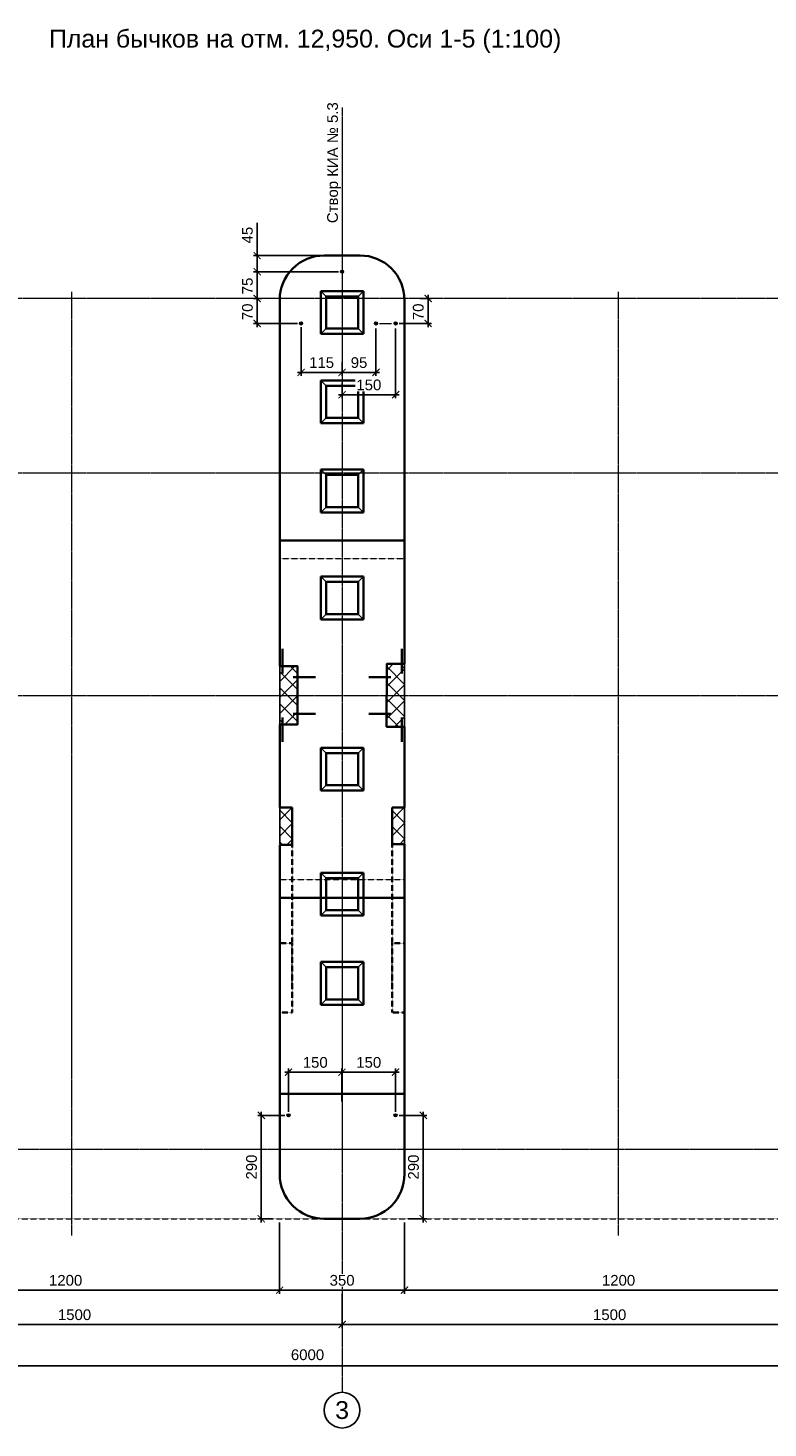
# Model space of a CAD drawing. Header units: millimetres. Extents: x 95890 to 282331, y -102171 to 66892.
# Tile 9 of 20: x 128830 to 149574, y -35155 to 4084. Entities that reach past the tile are written whole.
import ezdxf

# ---------------------------------------------------------------- set-up
doc = ezdxf.new("R2010")
doc.units = ezdxf.units.MM
doc.header["$PDMODE"] = 33
doc.header["$PDSIZE"] = 10
for name, pattern in [('( Hidden )', [0.375, 0.25, -0.125]), ('ACAD_ISO02W100', [15, 12, -3]), ('HIDDEN', [9.525, 6.35, -3.175]), ('осевая', [50.8, 31.75, -6.35, 6.35, -6.35])]:
    doc.linetypes.add(name, pattern=pattern)
for name, color, linetype, lineweight in [('Dim', 7, 'Continuous', 25), ('Бетон', 7, 'Continuous', 50), ('БЕТОН _50', 2, 'Continuous', 50), ('бетон_35', 2, 'Continuous', 35), ('Блоки', 4, 'ACAD_ISO02W100', 35), ('выданая позиция', 151, '( Hidden )', 20), ('ГТО-2_Размеры', 7, 'Continuous', 15), ('Металл', 1, 'Continuous', 25), ('Отдел_Заглавные надписи', 7, 'Continuous', 30)]:
    doc.layers.add(name, color=color, linetype=linetype, lineweight=lineweight)
for name, color, linetype in [('Hide', 2, 'HIDDEN'), ('Textb', 6, 'Continuous'), ('ГП_Штриховки', 7, 'Continuous'), ('Оси', 1, 'осевая'), ('Штриховка', 254, 'Continuous')]:
    doc.layers.add(name, color=color, linetype=linetype)
doc.styles.add('arial', font='arial.ttf')
doc.styles.add('ГТО-2', font='arial.ttf')
doc.styles.add('Рогун1', font='arial.ttf')
doc.dimstyles.new('100 мм', dxfattribs={"dimscale": 100, "dimtxt": 3, "dimasz": 2, "dimexe": 1, "dimexo": 1, "dimgap": 1.2, "dimtad": 1, "dimdec": 1, "dimlfac": 0.1, "dimrnd": 0.0001, "dimtxsty": 'Рогун1', "dimblk": 'ARCHTICK', "dimcen": 2.5, "dimdle": 1, "dimaunit": 1, "dimadec": 1, "dimazin": 0, "dimtfac": 1, "dimtdec": 1, "dimtmove": 1, "dimatfit": 3, "dimldrblk": 'ARCHTICK', "dimfxl": 1, "dimtfill": 1, "dimarcsym": 0})
pattern_1 = [(45, (29830.5, -62365.23), (-224.5064, 224.5064), []), (135, (29830.5, -62365.23), (-224.5064, -224.5064), [])]
pattern_2 = [(45, (29830.5, -65796.8), (-224.5064, 224.5064), []), (135, (29830.5, -65796.8), (-224.5064, -224.5064), [])]

# ---------------------------------------------------------------- blocks, each defined once
blk = doc.blocks.new('_ArchTick')
at = {"color": 0, "linetype": 'ByBlock', "const_width": 0.15}
blk.add_lwpolyline([(-0.5, -0.5), (0.5, 0.5)], dxfattribs=at)
blk = doc.blocks.new('*D18')
at = {"layer": 'Defpoints', "color": 0, "transparency": 16777216}
for p in [(137635, -31292), (122635, -31799), (137635, -32255)]:
    blk.add_point(p, dxfattribs=at)
at = {"layer": 'ГТО-2_Размеры', "color": 0, "lineweight": -2, "transparency": 16777216}
for p, q in [((137635, -31392), (137635, -32355)), ((122635, -31899), (122635, -32355)), ((122535, -32255), (137735, -32255))]:
    blk.add_line(p, q, dxfattribs=at)
at = {"layer": 'ГТО-2_Размеры', "color": 0, "lineweight": -2, "transparency": 16777216, "xscale": 200, "yscale": 200, "zscale": 200, "rotation": 180}
blk.add_blockref('_ArchTick', (122635, -32255), dxfattribs=at)
at = {"layer": 'ГТО-2_Размеры', "color": 0, "lineweight": -2, "transparency": 16777216, "xscale": 200, "yscale": 200, "zscale": 200}
blk.add_blockref('_ArchTick', (137635, -32255), dxfattribs=at)
at = {"layer": 'ГТО-2_Размеры', "color": 0, "transparency": 16777216, "insert": (130135, -31982), "char_height": 300, "attachment_point": 5, "style": 'Рогун1', "bg_fill": 3, "box_fill_scale": 1.1, "bg_fill_color": 256, "bg_fill_true_color": 13158600, "bg_fill_transparency": 0}
blk.add_mtext('1500', dxfattribs=at)
blk = doc.blocks.new('*D19')
at = {"layer": 'Defpoints', "color": 0, "transparency": 16777216}
for p in [(137635, -31664), (152635, -31618), (152635, -32255)]:
    blk.add_point(p, dxfattribs=at)
at = {"layer": 'ГТО-2_Размеры', "color": 0, "lineweight": -2, "transparency": 16777216}
for p, q in [((137635, -31764), (137635, -32355)), ((152635, -31718), (152635, -32355)), ((137535, -32255), (152735, -32255))]:
    blk.add_line(p, q, dxfattribs=at)
at = {"layer": 'ГТО-2_Размеры', "color": 0, "lineweight": -2, "transparency": 16777216, "xscale": 200, "yscale": 200, "zscale": 200, "rotation": 180}
blk.add_blockref('_ArchTick', (137635, -32255), dxfattribs=at)
at = {"layer": 'ГТО-2_Размеры', "color": 0, "lineweight": -2, "transparency": 16777216, "xscale": 200, "yscale": 200, "zscale": 200}
blk.add_blockref('_ArchTick', (152635, -32255), dxfattribs=at)
at = {"layer": 'ГТО-2_Размеры', "color": 0, "transparency": 16777216, "insert": (145135, -31982), "char_height": 300, "attachment_point": 5, "style": 'Рогун1', "bg_fill": 3, "box_fill_scale": 1.1, "bg_fill_color": 256, "bg_fill_true_color": 13158600, "bg_fill_transparency": 0}
blk.add_mtext('1500', dxfattribs=at)
blk = doc.blocks.new('*D21')
at = {"layer": 'Defpoints', "color": 0, "transparency": 16777216}
for p in [(167635, -32840), (107635, -33093), (167635, -33411)]:
    blk.add_point(p, dxfattribs=at)
at = {"layer": 'ГТО-2_Размеры', "color": 0, "lineweight": -2, "transparency": 16777216}
for p, q in [((167635, -32940), (167635, -33511)), ((107635, -33193), (107635, -33511)), ((107535, -33411), (167735, -33411))]:
    blk.add_line(p, q, dxfattribs=at)
at = {"layer": 'ГТО-2_Размеры', "color": 0, "lineweight": -2, "transparency": 16777216, "xscale": 200, "yscale": 200, "zscale": 200, "rotation": 180}
blk.add_blockref('_ArchTick', (107635, -33411), dxfattribs=at)
at = {"layer": 'ГТО-2_Размеры', "color": 0, "lineweight": -2, "transparency": 16777216, "xscale": 200, "yscale": 200, "zscale": 200}
blk.add_blockref('_ArchTick', (167635, -33411), dxfattribs=at)
at = {"layer": 'ГТО-2_Размеры', "color": 0, "transparency": 16777216, "insert": (136666, -33104), "char_height": 300, "attachment_point": 5, "style": 'Рогун1', "bg_fill": 3, "box_fill_scale": 1.1, "bg_fill_color": 256, "bg_fill_true_color": 13158600, "bg_fill_transparency": 0}
blk.add_mtext('6000', dxfattribs=at)
blk = doc.blocks.new('*D25')
at = {"layer": 'Defpoints', "color": 0, "transparency": 16777216}
for p in [(123885, -29292), (135885, -29292), (135885, -31292)]:
    blk.add_point(p, dxfattribs=at)
at = {"layer": 'ГТО-2_Размеры', "color": 0, "lineweight": -2, "transparency": 16777216}
for p, q in [((123885, -29392), (123885, -31392)), ((135885, -29392), (135885, -31392)), ((123785, -31292), (135985, -31292))]:
    blk.add_line(p, q, dxfattribs=at)
at = {"layer": 'ГТО-2_Размеры', "color": 0, "lineweight": -2, "transparency": 16777216, "xscale": 200, "yscale": 200, "zscale": 200, "rotation": 180}
blk.add_blockref('_ArchTick', (123885, -31292), dxfattribs=at)
at = {"layer": 'ГТО-2_Размеры', "color": 0, "lineweight": -2, "transparency": 16777216, "xscale": 200, "yscale": 200, "zscale": 200}
blk.add_blockref('_ArchTick', (135885, -31292), dxfattribs=at)
at = {"layer": 'ГТО-2_Размеры', "color": 0, "transparency": 16777216, "insert": (129885, -31018), "char_height": 300, "attachment_point": 5, "style": 'Рогун1', "bg_fill": 3, "box_fill_scale": 1.1, "bg_fill_color": 256, "bg_fill_true_color": 13158600, "bg_fill_transparency": 0}
blk.add_mtext('1200', dxfattribs=at)
blk = doc.blocks.new('*D26')
at = {"layer": 'Defpoints', "color": 0, "transparency": 16777216}
for p in [(135885, -29292), (139385, -29292), (139385, -31292)]:
    blk.add_point(p, dxfattribs=at)
at = {"layer": 'ГТО-2_Размеры', "color": 0, "lineweight": -2, "transparency": 16777216}
for p, q in [((135885, -29392), (135885, -31392)), ((139385, -29392), (139385, -31392)), ((135785, -31292), (139485, -31292))]:
    blk.add_line(p, q, dxfattribs=at)
at = {"layer": 'ГТО-2_Размеры', "color": 0, "lineweight": -2, "transparency": 16777216, "xscale": 200, "yscale": 200, "zscale": 200, "rotation": 180}
blk.add_blockref('_ArchTick', (135885, -31292), dxfattribs=at)
at = {"layer": 'ГТО-2_Размеры', "color": 0, "lineweight": -2, "transparency": 16777216, "xscale": 200, "yscale": 200, "zscale": 200}
blk.add_blockref('_ArchTick', (139385, -31292), dxfattribs=at)
at = {"layer": 'ГТО-2_Размеры', "color": 0, "transparency": 16777216, "insert": (137635, -31018), "char_height": 300, "attachment_point": 5, "style": 'Рогун1', "bg_fill": 3, "box_fill_scale": 1.1, "bg_fill_color": 256, "bg_fill_true_color": 13158600, "bg_fill_transparency": 0}
blk.add_mtext('350', dxfattribs=at)
blk = doc.blocks.new('*D28')
at = {"layer": 'Defpoints', "color": 0, "transparency": 16777216}
for p in [(139385, -29292), (151385, -29292), (151385, -31292)]:
    blk.add_point(p, dxfattribs=at)
at = {"layer": 'ГТО-2_Размеры', "color": 0, "lineweight": -2, "transparency": 16777216}
for p, q in [((139385, -29392), (139385, -31392)), ((151385, -29392), (151385, -31392)), ((139285, -31292), (151485, -31292))]:
    blk.add_line(p, q, dxfattribs=at)
at = {"layer": 'ГТО-2_Размеры', "color": 0, "lineweight": -2, "transparency": 16777216, "xscale": 200, "yscale": 200, "zscale": 200, "rotation": 180}
blk.add_blockref('_ArchTick', (139385, -31292), dxfattribs=at)
at = {"layer": 'ГТО-2_Размеры', "color": 0, "lineweight": -2, "transparency": 16777216, "xscale": 200, "yscale": 200, "zscale": 200}
blk.add_blockref('_ArchTick', (151385, -31292), dxfattribs=at)
at = {"layer": 'ГТО-2_Размеры', "color": 0, "transparency": 16777216, "insert": (145385, -31018), "char_height": 300, "attachment_point": 5, "style": 'Рогун1', "bg_fill": 3, "box_fill_scale": 1.1, "bg_fill_color": 256, "bg_fill_true_color": 13158600, "bg_fill_transparency": 0}
blk.add_mtext('1200', dxfattribs=at)
blk = doc.blocks.new('Гробик')
at = {"layer": 'Блоки', "linetype": 'Continuous', "ltscale": 20}
for points in [[(112968, 50298), (112968, 49098)], [(114168, 50298), (112968, 50298)], [(114168, 49098), (114168, 50298)], [(113118, 50148), (113118, 49248)], [(114018, 50148), (113118, 50148)], [(114018, 49248), (114018, 50148)], [(112968, 49098), (114168, 49098)], [(113118, 49248), (114018, 49248)]]:
    blk.add_lwpolyline(points, dxfattribs=at)
at = {"layer": 'Блоки', "linetype": 'Continuous', "lineweight": 20, "ltscale": 20}
for points in [[(112968, 50298), (113118, 50148)], [(114168, 50298), (114018, 50148)], [(112968, 49098), (113118, 49248)], [(114168, 49098), (114018, 49248)]]:
    blk.add_lwpolyline(points, dxfattribs=at)
blk = doc.blocks.new('*D172')
at = {"layer": 'Defpoints', "color": 0, "transparency": 16777216}
for p in [(137635, -2747), (135255, -3497), (135476, -3497)]:
    blk.add_point(p, dxfattribs=at)
at = {"layer": 'ГТО-2_Размеры', "color": 0, "lineweight": -2, "transparency": 16777216}
for p, q in [((137535, -2747), (135155, -2747)), ((135255, -2647), (135255, -3597)), ((135376, -3497), (135155, -3497))]:
    blk.add_line(p, q, dxfattribs=at)
at = {"layer": 'ГТО-2_Размеры', "color": 0, "lineweight": -2, "transparency": 16777216, "xscale": 200, "yscale": 200, "zscale": 200}
for p, rotation in [((135255, -2747), 90), ((135255, -3497), 270)]:
    blk.add_blockref('_ArchTick', p, dxfattribs=dict(at, rotation=rotation))
at = {"layer": 'ГТО-2_Размеры', "color": 0, "transparency": 16777216, "insert": (134982, -3147), "char_height": 300, "attachment_point": 5, "rotation": 90, "style": 'Рогун1'}
blk.add_mtext('75', dxfattribs=at)
blk = doc.blocks.new('*D173')
at = {"layer": 'Defpoints', "color": 0, "transparency": 16777216}
for p in [(137635, -2297), (135255, -2747), (135733, -2747)]:
    blk.add_point(p, dxfattribs=at)
at = {"layer": 'ГТО-2_Размеры', "color": 0, "lineweight": -2, "transparency": 16777216}
for p, q in [((135255, -1379), (135255, -2297)), ((137535, -2297), (135155, -2297)), ((135255, -2197), (135255, -2847)), ((135633, -2747), (135155, -2747))]:
    blk.add_line(p, q, dxfattribs=at)
at = {"layer": 'ГТО-2_Размеры', "color": 0, "lineweight": -2, "transparency": 16777216, "xscale": 200, "yscale": 200, "zscale": 200}
for p, rotation in [((135255, -2297), 90), ((135255, -2747), 270)]:
    blk.add_blockref('_ArchTick', p, dxfattribs=dict(at, rotation=rotation))
at = {"layer": 'ГТО-2_Размеры', "color": 0, "transparency": 16777216, "insert": (134982, -1721), "char_height": 300, "attachment_point": 5, "rotation": 90, "style": 'Рогун1', "bg_fill": 3, "box_fill_scale": 1.1, "bg_fill_color": 256, "bg_fill_true_color": 13158600, "bg_fill_transparency": 0}
blk.add_mtext('45', dxfattribs=at)
blk = doc.blocks.new('*D183')
at = {"layer": 'Defpoints', "color": 0, "transparency": 16777216}
for p in [(135476, -3497), (135255, -4197), (136485, -4197)]:
    blk.add_point(p, dxfattribs=at)
at = {"layer": 'ГТО-2_Размеры', "color": 0, "lineweight": -2, "transparency": 16777216}
for p, q in [((135376, -3497), (135155, -3497)), ((135255, -3397), (135255, -4297)), ((136385, -4197), (135155, -4197))]:
    blk.add_line(p, q, dxfattribs=at)
at = {"layer": 'ГТО-2_Размеры', "color": 0, "lineweight": -2, "transparency": 16777216, "xscale": 200, "yscale": 200, "zscale": 200}
for p, rotation in [((135255, -3497), 90), ((135255, -4197), 270)]:
    blk.add_blockref('_ArchTick', p, dxfattribs=dict(at, rotation=rotation))
at = {"layer": 'ГТО-2_Размеры', "color": 0, "transparency": 16777216, "insert": (134982, -3872), "char_height": 300, "attachment_point": 5, "rotation": 90, "style": 'Рогун1'}
blk.add_mtext('70', dxfattribs=at)
blk = doc.blocks.new('*D184')
at = {"layer": 'Defpoints', "color": 0, "transparency": 16777216}
for p in [(136485, -4197), (137635, -5190), (136485, -5569)]:
    blk.add_point(p, dxfattribs=at)
at = {"layer": 'ГТО-2_Размеры', "color": 0, "lineweight": -2, "transparency": 16777216}
for p, q in [((136485, -4297), (136485, -5669)), ((137635, -5290), (137635, -5669)), ((137735, -5569), (136385, -5569))]:
    blk.add_line(p, q, dxfattribs=at)
at = {"layer": 'ГТО-2_Размеры', "color": 0, "lineweight": -2, "transparency": 16777216, "xscale": 200, "yscale": 200, "zscale": 200, "rotation": 180}
blk.add_blockref('_ArchTick', (136485, -5569), dxfattribs=at)
at = {"layer": 'ГТО-2_Размеры', "color": 0, "lineweight": -2, "transparency": 16777216, "xscale": 200, "yscale": 200, "zscale": 200}
blk.add_blockref('_ArchTick', (137635, -5569), dxfattribs=at)
at = {"layer": 'ГТО-2_Размеры', "color": 0, "transparency": 16777216, "insert": (137060, -5296), "char_height": 300, "attachment_point": 5, "style": 'Рогун1'}
blk.add_mtext('115', dxfattribs=at)
blk = doc.blocks.new('*D190')
at = {"layer": 'Defpoints', "color": 0, "transparency": 16777216}
for p in [(139721, -3497), (139135, -4197), (140045, -4197)]:
    blk.add_point(p, dxfattribs=at)
at = {"layer": 'ГТО-2_Размеры', "color": 0, "lineweight": -2, "transparency": 16777216}
for p, q in [((139821, -3497), (140145, -3497)), ((140045, -3397), (140045, -4297)), ((139235, -4197), (140145, -4197))]:
    blk.add_line(p, q, dxfattribs=at)
at = {"layer": 'ГТО-2_Размеры', "color": 0, "lineweight": -2, "transparency": 16777216, "xscale": 200, "yscale": 200, "zscale": 200}
for p, rotation in [((140045, -3497), 90), ((140045, -4197), 270)]:
    blk.add_blockref('_ArchTick', p, dxfattribs=dict(at, rotation=rotation))
at = {"layer": 'ГТО-2_Размеры', "color": 0, "transparency": 16777216, "insert": (139772, -3872), "char_height": 300, "attachment_point": 5, "rotation": 90, "style": 'Рогун1'}
blk.add_mtext('70', dxfattribs=at)
blk = doc.blocks.new('*D191')
at = {"layer": 'Defpoints', "color": 0, "transparency": 16777216}
for p in [(139135, -4241), (137635, -5765), (137635, -6195)]:
    blk.add_point(p, dxfattribs=at)
at = {"layer": 'ГТО-2_Размеры', "color": 0, "lineweight": -2, "transparency": 16777216}
for p, q in [((139135, -4341), (139135, -6295)), ((137635, -5865), (137635, -6295)), ((139235, -6195), (137535, -6195))]:
    blk.add_line(p, q, dxfattribs=at)
at = {"layer": 'ГТО-2_Размеры', "color": 0, "lineweight": -2, "transparency": 16777216, "xscale": 200, "yscale": 200, "zscale": 200, "rotation": 180}
blk.add_blockref('_ArchTick', (137635, -6195), dxfattribs=at)
at = {"layer": 'ГТО-2_Размеры', "color": 0, "lineweight": -2, "transparency": 16777216, "xscale": 200, "yscale": 200, "zscale": 200}
blk.add_blockref('_ArchTick', (139135, -6195), dxfattribs=at)
at = {"layer": 'ГТО-2_Размеры', "color": 0, "transparency": 16777216, "insert": (138385, -5922), "char_height": 300, "attachment_point": 5, "style": 'Рогун1', "bg_fill": 3, "box_fill_scale": 1.1, "bg_fill_color": 256, "bg_fill_true_color": 13158600, "bg_fill_transparency": 0}
blk.add_mtext('150', dxfattribs=at)
blk = doc.blocks.new('*D192')
at = {"layer": 'Defpoints', "color": 0, "transparency": 16777216}
for p in [(138585, -4241), (137635, -5181), (137635, -5569)]:
    blk.add_point(p, dxfattribs=at)
at = {"layer": 'ГТО-2_Размеры', "color": 0, "lineweight": -2, "transparency": 16777216}
for p, q in [((138585, -4341), (138585, -5669)), ((137635, -5281), (137635, -5669)), ((138685, -5569), (137535, -5569))]:
    blk.add_line(p, q, dxfattribs=at)
at = {"layer": 'ГТО-2_Размеры', "color": 0, "transparency": 16777216, "insert": (138110, -5296), "char_height": 300, "attachment_point": 5, "style": 'Рогун1', "bg_fill": 3, "box_fill_scale": 1.1, "bg_fill_color": 256, "bg_fill_true_color": 13158600, "bg_fill_transparency": 0}
blk.add_mtext('95', dxfattribs=at)
at = {"layer": 'ГТО-2_Размеры', "color": 0, "lineweight": -2, "transparency": 16777216, "xscale": 200, "yscale": 200, "zscale": 200, "rotation": 180}
blk.add_blockref('_ArchTick', (137635, -5569), dxfattribs=at)
at = {"layer": 'ГТО-2_Размеры', "color": 0, "lineweight": -2, "transparency": 16777216, "xscale": 200, "yscale": 200, "zscale": 200}
blk.add_blockref('_ArchTick', (138585, -5569), dxfattribs=at)
blk = doc.blocks.new('*D293')
at = {"layer": 'Defpoints', "color": 0, "transparency": 16777216}
for p in [(136132, -25183), (137632, -25482), (136132, -26392)]:
    blk.add_point(p, dxfattribs=at)
at = {"layer": 'ГТО-2_Размеры', "color": 0, "lineweight": -2, "transparency": 16777216}
for p, q in [((136132, -26292), (136132, -25083)), ((137632, -25382), (137632, -25083)), ((137732, -25183), (136032, -25183))]:
    blk.add_line(p, q, dxfattribs=at)
at = {"layer": 'ГТО-2_Размеры', "color": 0, "lineweight": -2, "transparency": 16777216, "xscale": 200, "yscale": 200, "zscale": 200, "rotation": 180}
blk.add_blockref('_ArchTick', (136132, -25183), dxfattribs=at)
at = {"layer": 'ГТО-2_Размеры', "color": 0, "lineweight": -2, "transparency": 16777216, "xscale": 200, "yscale": 200, "zscale": 200}
blk.add_blockref('_ArchTick', (137632, -25183), dxfattribs=at)
at = {"layer": 'ГТО-2_Размеры', "color": 0, "transparency": 16777216, "insert": (136882, -24910), "char_height": 300, "attachment_point": 5, "style": 'Рогун1', "bg_fill": 3, "box_fill_scale": 1.1, "bg_fill_color": 256, "bg_fill_true_color": 13158600, "bg_fill_transparency": 0}
blk.add_mtext('150', dxfattribs=at)
blk = doc.blocks.new('*D294')
at = {"layer": 'Defpoints', "color": 0, "transparency": 16777216}
for p in [(136132, -26392), (135370, -29292), (135782, -29292)]:
    blk.add_point(p, dxfattribs=at)
at = {"layer": 'ГТО-2_Размеры', "color": 0, "lineweight": -2, "transparency": 16777216}
for p, q in [((136032, -26392), (135270, -26392)), ((135370, -26292), (135370, -29392)), ((135682, -29292), (135270, -29292))]:
    blk.add_line(p, q, dxfattribs=at)
at = {"layer": 'ГТО-2_Размеры', "color": 0, "lineweight": -2, "transparency": 16777216, "xscale": 200, "yscale": 200, "zscale": 200}
for p, rotation in [((135370, -26392), 90), ((135370, -29292), 270)]:
    blk.add_blockref('_ArchTick', p, dxfattribs=dict(at, rotation=rotation))
at = {"layer": 'ГТО-2_Размеры', "color": 0, "transparency": 16777216, "insert": (135097, -27842), "char_height": 300, "attachment_point": 5, "rotation": 90, "style": 'Рогун1', "bg_fill": 3, "box_fill_scale": 1.1, "bg_fill_color": 256, "bg_fill_true_color": 13158600, "bg_fill_transparency": 0}
blk.add_mtext('290', dxfattribs=at)
blk = doc.blocks.new('*D295')
at = {"layer": 'Defpoints', "color": 0, "transparency": 16777216}
for p in [(139132, -25183), (137632, -26101), (139132, -26392)]:
    blk.add_point(p, dxfattribs=at)
at = {"layer": 'ГТО-2_Размеры', "color": 0, "lineweight": -2, "transparency": 16777216}
for p, q in [((137632, -26001), (137632, -25083)), ((139132, -26292), (139132, -25083)), ((137532, -25183), (139232, -25183))]:
    blk.add_line(p, q, dxfattribs=at)
at = {"layer": 'ГТО-2_Размеры', "color": 0, "lineweight": -2, "transparency": 16777216, "xscale": 200, "yscale": 200, "zscale": 200, "rotation": 180}
blk.add_blockref('_ArchTick', (137632, -25183), dxfattribs=at)
at = {"layer": 'ГТО-2_Размеры', "color": 0, "lineweight": -2, "transparency": 16777216, "xscale": 200, "yscale": 200, "zscale": 200}
blk.add_blockref('_ArchTick', (139132, -25183), dxfattribs=at)
at = {"layer": 'ГТО-2_Размеры', "color": 0, "transparency": 16777216, "insert": (138382, -24910), "char_height": 300, "attachment_point": 5, "style": 'Рогун1', "bg_fill": 3, "box_fill_scale": 1.1, "bg_fill_color": 256, "bg_fill_true_color": 13158600, "bg_fill_transparency": 0}
blk.add_mtext('150', dxfattribs=at)
blk = doc.blocks.new('*D296')
at = {"layer": 'Defpoints', "color": 0, "transparency": 16777216}
for p in [(139132, -26392), (139382, -29292), (139910, -29292)]:
    blk.add_point(p, dxfattribs=at)
at = {"layer": 'ГТО-2_Размеры', "color": 0, "lineweight": -2, "transparency": 16777216}
for p, q in [((139232, -26392), (140010, -26392)), ((139910, -26292), (139910, -29392)), ((139482, -29292), (140010, -29292))]:
    blk.add_line(p, q, dxfattribs=at)
at = {"layer": 'ГТО-2_Размеры', "color": 0, "lineweight": -2, "transparency": 16777216, "xscale": 200, "yscale": 200, "zscale": 200}
for p, rotation in [((139910, -26392), 90), ((139910, -29292), 270)]:
    blk.add_blockref('_ArchTick', p, dxfattribs=dict(at, rotation=rotation))
at = {"layer": 'ГТО-2_Размеры', "color": 0, "transparency": 16777216, "insert": (139637, -27842), "char_height": 300, "attachment_point": 5, "rotation": 90, "style": 'Рогун1', "bg_fill": 3, "box_fill_scale": 1.1, "bg_fill_color": 256, "bg_fill_true_color": 13158600, "bg_fill_transparency": 0}
blk.add_mtext('290', dxfattribs=at)

msp = doc.modelspace()

# ---------------------------------------------------------------- hatches: boundary and pattern name
at = {"layer": 'ГП_Штриховки', "true_color": 0x000000, "transparency": 33554610}
h = msp.add_hatch(color=18, dxfattribs=at)
h.dxf.hatch_style = 1
h.paths.add_polyline_path([(137679.103912, -2746.6139576, 1), (137591.103912, -2746.6139576, 1)])
h = msp.add_hatch(color=18, dxfattribs=at)
h.dxf.hatch_style = 1
h.paths.add_polyline_path([(136529.1029423, -4196.6139576, 1), (136441.1029423, -4196.6139576, 1)])
h = msp.add_hatch(color=18, dxfattribs=at)
h.dxf.hatch_style = 1
h.paths.add_polyline_path([(138541.1029423, -4196.6139576, 1), (138629.1029423, -4196.6139576, 1)])
h = msp.add_hatch(color=18, dxfattribs=at)
h.dxf.hatch_style = 1
h.paths.add_polyline_path([(139179.1029423, -4196.6139576, 1), (139091.1029423, -4196.6139576, 1)])
h = msp.add_hatch(color=18, dxfattribs=at)
h.dxf.hatch_style = 1
h.paths.add_polyline_path([(136176.4571991, -26391.6057764, 1), (136088.4571991, -26391.6057764, 1)])
h = msp.add_hatch(color=18, dxfattribs=at)
h.dxf.hatch_style = 1
h.paths.add_polyline_path([(139176.4571987, -26391.6057767, 1), (139088.4571987, -26391.6057767, 1)])
at = {"layer": 'Штриховка'}
h = msp.add_hatch(dxfattribs=at)
h.set_pattern_fill('ANSI37', color=256, scale=100)
h.set_pattern_definition(pattern_1)
h.paths.add_polyline_path([(136385.1038339, -14607.9805874), (136385.1038339, -13806.6558002), (135885.1031595, -13806.6558002), (135885.1031595, -14608.0486348)])
h.paths.add_polyline_path([(136385.1038339, -15436.6558002), (136385.1038339, -14957.9805873), (135885.1031595, -14958.0486348), (135885.1038339, -15436.6558002)])
h.paths.add_polyline_path([(136385.1038339, -14957.9805874), (136385.1038339, -14607.9805874), (135885.1031595, -14608.0486348), (135885.1031595, -14958.0486348)])
h = msp.add_hatch(dxfattribs=at)
h.set_pattern_fill('ANSI37', color=256, scale=100)
h.set_pattern_definition(pattern_1)
h.paths.add_polyline_path([(138882.1142302, -14957.5128063), (138880.7782983, -15501.0427242), (139385.1027523, -15501.5117063), (139385.1034199, -14958.0486348)])
h.paths.add_polyline_path([(138882.9744836, -14607.5148474), (138882.1142274, -14957.5139329), (139385.1034199, -14958.0486348), (139385.1034199, -14608.0486348)])
h.paths.add_polyline_path([(138885.1027234, -13741.6309026), (138882.9076914, -14634.6895391), (139385.1034199, -14608.0486348), (139385.1034158, -13741.6557081)])
h = msp.add_hatch(dxfattribs=at)
h.set_pattern_fill('ANSI37', color=256, scale=100)
h.set_pattern_definition(pattern_2)
h.paths.add_polyline_path([(136235.1046218, -18039.5530557), (136235.1047715, -17782.0024946), (135885.1041542, -17782.0024946), (135885.1041625, -18039.6292802)])
h.paths.add_polyline_path([(136235.1044184, -18389.5530558), (136235.1046218, -18039.5530557), (135885.1041625, -18039.6292802), (135885.1041738, -18389.6292802)])
h.paths.add_polyline_path([(136235.1041867, -18788.1921077), (136235.1044184, -18389.5530558), (135885.1041738, -18389.6292802), (135885.1041867, -18788.192119)])
h = msp.add_hatch(dxfattribs=at)
h.set_pattern_fill('ANSI37', color=256, scale=100)
h.set_pattern_definition(pattern_2)
h.paths.add_polyline_path([(139035.1021073, -18039.5530557), (139035.1019576, -17782.0024946), (139385.1025749, -17782.0024946), (139385.1025666, -18039.6292802)])
h.paths.add_polyline_path([(139035.1023107, -18389.5530558), (139035.1021073, -18039.5530557), (139385.1025666, -18039.6292802), (139385.1025553, -18389.6292802)])
h.paths.add_polyline_path([(139035.1025424, -18788.1921077), (139035.1023107, -18389.5530558), (139385.1025553, -18389.6292802), (139385.1025424, -18788.192119)])

# ---------------------------------------------------------------- linework, layer by layer
at = {"lineweight": 20}
for centre in [(137635.103912, -2746.6139576), (137635.103912, -2746.6139576), (136485.1029423, -4196.6139576), (138585.1029423, -4196.6139576), (139135.1029423, -4196.6139576), (139135.1029423, -4196.6139576), (136132.4571991, -26391.6057764), (136132.4571991, -26391.6057764), (139132.4571987, -26391.6057767), (139132.4571987, -26391.6057767)]:
    msp.add_circle(centre, 44, dxfattribs=at)
msp.add_circle((137635.1038788, -34655.4001081), 500)
at = {"layer": 'Dim', "color": 2}
for points in [[(135885.1031595, -15436.6558002), (135885.1031595, -13806.6557006)], [(139380.7779031, -15501.5116989), (139385.1034199, -13741.6557006)], [(135885.1041867, -18788.192119), (135885.1041383, -16352.0872334)], [(139385.1025424, -18788.192119), (139385.1025908, -16352.0872334)]]:
    msp.add_lwpolyline(points, dxfattribs=at)
at = {"layer": 'Hide'}
msp.add_line((135885.1038802, -21051.374257), (135885.1038802, -22551.374257), dxfattribs=at)
at = {"layer": 'Textb'}
msp.add_line((135885.1038802, -22401.6115732), (135885.1038802, -22732.808953), dxfattribs=at)
at = {"layer": 'Бетон', "color": 2, "lineweight": 35}
msp.add_lwpolyline([(135885.1038802, -13806.6558002), (135885.1038802, -3541.6115732, -0.4142135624), (137135.1038802, -2291.6115732), (138135.1038793, -2291.6125813, -0.4142135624), (139385.1038793, -3541.6125813), (139385.1034199, -13741.6557006)], format="xyb", dxfattribs=at)
for points in [[(135885.1038339, -13806.6558002), (136385.1038339, -13806.6558002), (136385.1038339, -15436.6558002), (135885.1038339, -15436.6558002)], [(139385.1026624, -13741.6557006), (138885.1026624, -13741.6557248), (138880.7771455, -15501.5117231), (139380.7771455, -15501.5116989)], [(135888.3934833, -17762.2749271), (135885.1038802, -15436.6558002)], [(139380.7771455, -15501.5116989), (139388.3927868, -17762.2749271)], [(136238.3934833, -17762.2749271), (135888.3934833, -17762.2749271)], [(136235.1032954, -18808.6693461), (136238.3934833, -17762.2749271)], [(139035.1025025, -18788.192119), (139038.3926905, -17762.2749271)], [(139038.3926905, -17762.2749271), (139388.3926905, -17762.2749271)], [(136235.1032954, -18808.6693461), (135885.1032954, -18808.6693461)], [(139035.1025025, -18788.192119), (139385.1025025, -18788.192119)], [(135885.1038222, -25791.6115732), (139385.1031037, -25791.6115732)]]:
    msp.add_lwpolyline(points, dxfattribs=at)
at = {"layer": 'БЕТОН _50', "lineweight": 35, "ltscale": 0.5}
msp.add_lwpolyline([(138235.1033928, -17288.1451118), (137035.1033482, -17288.1451118)], dxfattribs=at)
at = {"layer": 'бетон_35', "linetype": 'HIDDEN', "ltscale": 0.5}
for points in [[(136236.1905018, -21550.6115732), (136236.1905018, -18788.192119)], [(139035.1019177, -21550.6115732), (139035.1019177, -18788.192119)], [(135886.1905015, -21569.9726802), (136236.1905015, -21569.9726802), (136236.1902892, -23505.9726802), (135886.1905015, -23505.9726802)], [(139385.101918, -21569.9726802), (139035.101918, -21569.9726802), (139035.1021303, -23505.9726802), (139385.101918, -23505.9726802)]]:
    msp.add_lwpolyline(points, dxfattribs=at)
at = {"layer": 'Блоки', "ltscale": 0.5}
for points in [[(135887.8125169, -10277.3113714), (139385.1035605, -10277.3113714)], [(139385.1030728, -20291.6115732), (135885.1038987, -20291.6115732)], [(135885.1042409, -20291.6115732), (139385.1027897, -20291.6115732)]]:
    msp.add_lwpolyline(points, dxfattribs=at)
at = {"layer": 'выданая позиция', "linetype": 'HIDDEN', "ltscale": 0.5}
for p, q in [((136236.1900772, -22731.808953, 0.0000004), (136236.1900772, -21531.808953)), ((139035.1023423, -22731.808953, 0.0000004), (139035.1023423, -21531.808953))]:
    msp.add_line(p, q, dxfattribs=at)
for points in [[(135889.7377773, -10784.9386851), (139386.8278597, -10784.9386851)], [(139385.1024694, -18788.192119), (139385.1030542, -21532.808953)], [(139385.1033045, -19791.6120772), (135885.1038987, -19791.6120772)]]:
    msp.add_lwpolyline(points, dxfattribs=at)
at = {"layer": 'ГТО-2_Размеры'}
msp.add_line((138682.3299711, -4196.5868301), (139023.6531484, -4196.5368032), dxfattribs=at)
at = {"layer": 'Металл', "color": 1, "lineweight": 35}
for p, q in [((135962.1636383, -14007.2333655), (135962.1636383, -13317.8843171)), ((139308.0426173, -14007.2333655), (139308.0426173, -13317.8843171)), ((136887.1636383, -14107.2333655), (136267.1636383, -14107.2333655)), ((138383.0426173, -14107.2333655), (139003.0426173, -14107.2333655)), ((135962.1636383, -15237.2333655), (135962.1636383, -15926.582414)), ((136887.1636383, -15137.2333655), (136267.1636383, -15137.2333655)), ((138383.0426173, -15137.2333655), (139003.0426173, -15137.2333655)), ((139308.0426173, -15237.2333655), (139308.0426173, -15926.582414))]:
    msp.add_line(p, q, dxfattribs=at)
at = {"layer": 'Оси', "linetype": 'осевая', "lineweight": 15, "ltscale": 0.5}
for p, q in [((103144.4939306, -8381.6115732), (168993.3960508, -8381.6115732)), ((103144.4939306, -14621.6558002), (168730.5697594, -14621.6558002))]:
    msp.add_line(p, q, dxfattribs=at)
for points in [[(103144.4939306, -3490.0162837), (162750.4604452, -3490.0162837), (165950.4876697, -1901.6115732), (168289.119569, -1901.6115732)], [(106094.1086178, -27341.6115732), (167650.1038788, -27341.6115732)]]:
    msp.add_lwpolyline(points, dxfattribs=at)

# ---------------------------------------------------------------- block references
at = {"layer": 'Dim', "lineweight": 30}
for p in [(24066.9471067, -53589.7109524), (24066.9471067, -56089.7109524), (24066.9471067, -58589.7109524), (24066.9471067, -61589.7109524)]:
    msp.add_blockref('Гробик', p, dxfattribs=at)
at = {"layer": 'Dim', "lineweight": 30, "xscale": -1, "rotation": 180}
for p in [(24066.9475705, 33006.5503906), (24066.9475705, 29506.4001944), (24066.9475705, 27006.4001944)]:
    msp.add_blockref('Гробик', p, dxfattribs=at)

# ---------------------------------------------------------------- texts
at = {"layer": 'Отдел_Заглавные надписи', "char_height": 500, "attachment_point": 5, "style": 'arial'}
for s, insert, width in [('План бычков на отм. 12,950. Оси 1-5 (1:100)', (136598.9109273, 3710.9727748), 25122.503677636), ('3', (137635.1038788, -34655.4001081), 487.007697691)]:
    msp.add_mtext(s, dxfattribs=dict(at, insert=insert, width=width))

# ---------------------------------------------------------------- dimensions: what is measured, and where the dimension line sits
at = {"layer": 'ГТО-2_Размеры'}
for base, p1, p2, picture, middle in [((135254.9194866, -3496.6139554), (137635.103912, -2746.6139576), (135476.4310403, -3496.6139554), '*D172', (135254.9194866, -3146.6139565)), ((135254.9194866, -4196.6139576), (135476.4310403, -3496.6139554), (136485.1029423, -4196.6139576), '*D183', (135254.9194866, -3871.6139565)), ((140045.2186157, -4196.6139576), (139720.5093409, -3496.6139555), (139135.1029423, -4196.6139576), '*D190', (140045.2186157, -3871.6139565))]:
    dim = msp.add_linear_dim(base=base, p1=p1, p2=p2, angle=90, dimstyle='100 мм', override={"dimtxt": 3, "dimdec": 6, "dimtfill": 0}, dxfattribs=at)
    dim.commit()
    dim.dimension.update_dxf_attribs({"geometry": picture, "text_midpoint": middle, "dimtype": 160})
dim = msp.add_linear_dim(base=(136485.1029423, -5568.8335675), p1=(137635.103912, -5190.3374363), p2=(136485.1029423, -4196.6139576), angle=180, text='115', dimstyle='100 мм', override={"dimtxt": 3, "dimdec": 6, "dimtfill": 0}, dxfattribs=at)
dim.commit()
dim.dimension.update_dxf_attribs({"geometry": '*D184', "text_midpoint": (137060.1034272, -5568.8335675), "dimtype": 160})
for base, p1, p2, picture, middle in [((151385.1038789, -31291.6115732), (139385.1038786, -29291.6115732), (151385.1038789, -29291.6115732), '*D28', (145385.1038788, -31018.4396769)), ((137635.1037438, -32255.1820295), (122635.103883, -31799.4097372), (137635.1037438, -31291.6115732), '*D18', (130135.1038134, -31982.0101332))]:
    dim = msp.add_linear_dim(base=base, p1=p1, p2=p2, dimstyle='100 мм', dxfattribs=at)
    dim.commit()
    dim.dimension.update_dxf_attribs({"geometry": picture, "text_midpoint": middle})
dim = msp.add_linear_dim(base=(167635.1038788, -33411.1013879), p1=(107635.1038788, -33092.9200402), p2=(167635.1038788, -32840.0561547), dimstyle='100 мм', dxfattribs=at)
dim.commit()
dim.dimension.update_dxf_attribs({"geometry": '*D21', "text_midpoint": (136665.7585429, -33377.0225155), "dimtype": 160})

# ---------------------------------------------------------------- next in the draw order: linework, layer by layer
at = {"layer": 'Бетон', "color": 2, "lineweight": 35}
msp.add_lwpolyline([(139385.1025424, -18788.192119), (139385.1027541, -28041.6105651, -0.4142135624), (138135.1027541, -29291.6105651), (137135.1032516, -29291.6115732)], format="xyb", dxfattribs=at)
at = {"layer": 'Оси', "linetype": 'осевая', "lineweight": 15, "ltscale": 0.5}
msp.add_lwpolyline([(145385.6498894, -29761.1160978), (145385.6498894, -3315.0537988)], dxfattribs=at)

# ---------------------------------------------------------------- next in the draw order: dimensions: what is measured, and where the dimension line sits
at = {"layer": 'ГТО-2_Размеры'}
for base, p1, p2, picture, middle in [((135885.1038791, -31291.6115732), (123885.1038789, -29291.6115732), (135885.1038791, -29291.6115732), '*D25', (129885.103879, -31018.4396769)), ((152635.1037891, -32255.1820295), (137635.1038037, -31663.7475738), (152635.1037891, -31617.6951563), '*D19', (145135.1037964, -31982.0101332))]:
    dim = msp.add_linear_dim(base=base, p1=p1, p2=p2, dimstyle='100 мм', dxfattribs=at)
    dim.commit()
    dim.dimension.update_dxf_attribs({"geometry": picture, "text_midpoint": middle})

# ---------------------------------------------------------------- next in the draw order: linework, layer by layer
at = {"layer": 'Бетон', "color": 2, "lineweight": 35}
msp.add_lwpolyline([(137135.1038802, -29291.6105651, -0.4142135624), (135885.1038802, -28041.6105651), (135885.1032954, -18808.6693461)], format="xyb", dxfattribs=at)
at = {"layer": 'выданая позиция', "linetype": 'HIDDEN', "lineweight": 15, "ltscale": 0.5}
msp.add_lwpolyline([(109385.1038792, -29291.6115757), (167620.1038788, -29291.6115732)], dxfattribs=at)
at = {"layer": 'Оси', "linetype": 'осевая', "lineweight": 15, "ltscale": 0.5}
for points in [[(137635.1038788, 1852.6091631), (137635.1038788, -34155.4001081)], [(130054.6165759, -29761.1160978), (130054.6165759, -3315.0537988)]]:
    msp.add_lwpolyline(points, dxfattribs=at)

# ---------------------------------------------------------------- next in the draw order: dimensions: what is measured, and where the dimension line sits
at = {"layer": 'ГТО-2_Размеры'}
for base, p1, p2, angle, override, picture, middle in [((135254.9194866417, -2746.6139576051), (137635.1029187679, -2296.6138927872), (135732.5643722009, -2746.6139576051), 90, {"dimtxt": 3, "dimdec": 6}, '*D173', (135254.9194866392, -1721.3483400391)), ((136131.914504, -25182.8816207), (137631.9145038, -25481.7217235), (136131.914504, -26391.6047682), 180, {"dimtxt": 3, "dimdec": 6, "dimtfill": 1}, '*D293', (136881.9145039, -25182.8816207))]:
    dim = msp.add_linear_dim(base=base, p1=p1, p2=p2, angle=angle, dimstyle='100 мм', override=override, dxfattribs=at)
    dim.commit()
    dim.dimension.update_dxf_attribs({"geometry": picture, "text_midpoint": middle, "dimtype": 160})
dim = msp.add_linear_dim(base=(137635.103912, -6194.9489359), p1=(139135.1029423, -4240.6139576), p2=(137635.103912, -5765.4939914), angle=180, text='150', dimstyle='100 мм', override={"dimtxt": 3, "dimdec": 6}, dxfattribs=at)
dim.commit()
dim.dimension.update_dxf_attribs({"geometry": '*D191', "text_midpoint": (138385.1034272, -6194.9489359), "dimtype": 160})
dim = msp.add_linear_dim(base=(139385.1038786, -31291.6115732), p1=(135885.1038791, -29291.6115732), p2=(139385.1038786, -29291.6115732), dimstyle='100 мм', dxfattribs=at)
dim.commit()
dim.dimension.update_dxf_attribs({"geometry": '*D26', "text_midpoint": (137635.1038788, -31291.6115732), "dimtype": 160})

# ---------------------------------------------------------------- next in the draw order: texts
at = {"layer": 'Отдел_Заглавные надписи', "insert": (137412.4397503, 308.9707379), "char_height": 300, "width": 5865.721254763, "attachment_point": 5, "rotation": 90, "style": 'ГТО-2'}
msp.add_mtext('\\pxqc;Створ КИА № 5.3', dxfattribs=at)

# ---------------------------------------------------------------- next in the draw order: dimensions: what is measured, and where the dimension line sits
at = {"layer": 'ГТО-2_Размеры'}
dim = msp.add_linear_dim(base=(137635.103912, -5568.8335675), p1=(138585.1029423, -4240.6139576), p2=(137635.103912, -5180.9421344), angle=180, text='95', dimstyle='100 мм', override={"dimtxt": 3, "dimdec": 6}, dxfattribs=at)
dim.commit()
dim.dimension.update_dxf_attribs({"geometry": '*D192', "text_midpoint": (138110.1034272, -5568.8335675), "dimtype": 160})
dim = msp.add_linear_dim(base=(139131.9145035, -25182.881621), p1=(137631.9145038, -26100.6462235), p2=(139131.9145035, -26391.6047685), dimstyle='100 мм', override={"dimtxt": 3, "dimdec": 6, "dimtfill": 1}, dxfattribs=at)
dim.commit()
dim.dimension.update_dxf_attribs({"geometry": '*D295', "text_midpoint": (138381.9145037, -25182.881621), "dimtype": 160})
dim = msp.add_linear_dim(base=(135370.2388181, -29291.6047686), p1=(136131.914504, -26391.6047682), p2=(135781.914504, -29291.6047686), angle=90, dimstyle='100 мм', override={"dimtxt": 3, "dimdec": 6, "dimtfill": 1}, dxfattribs=at)
dim.commit()
dim.dimension.update_dxf_attribs({"geometry": '*D294', "text_midpoint": (135097.0669217, -27841.6047684)})

# ---------------------------------------------------------------- next in the draw order: dimensions: what is measured, and where the dimension line sits
dim = msp.add_linear_dim(base=(139909.8734536, -29291.6047689), p1=(139131.9145035, -26391.6047685), p2=(139381.9145036, -29291.6047689), angle=90, dimstyle='100 мм', override={"dimtxt": 3, "dimdec": 6, "dimtfill": 1}, dxfattribs=at)
dim.commit()
dim.dimension.update_dxf_attribs({"geometry": '*D296', "text_midpoint": (139636.7015573, -27841.6047687)})

doc.saveas('drawing.dxf')
